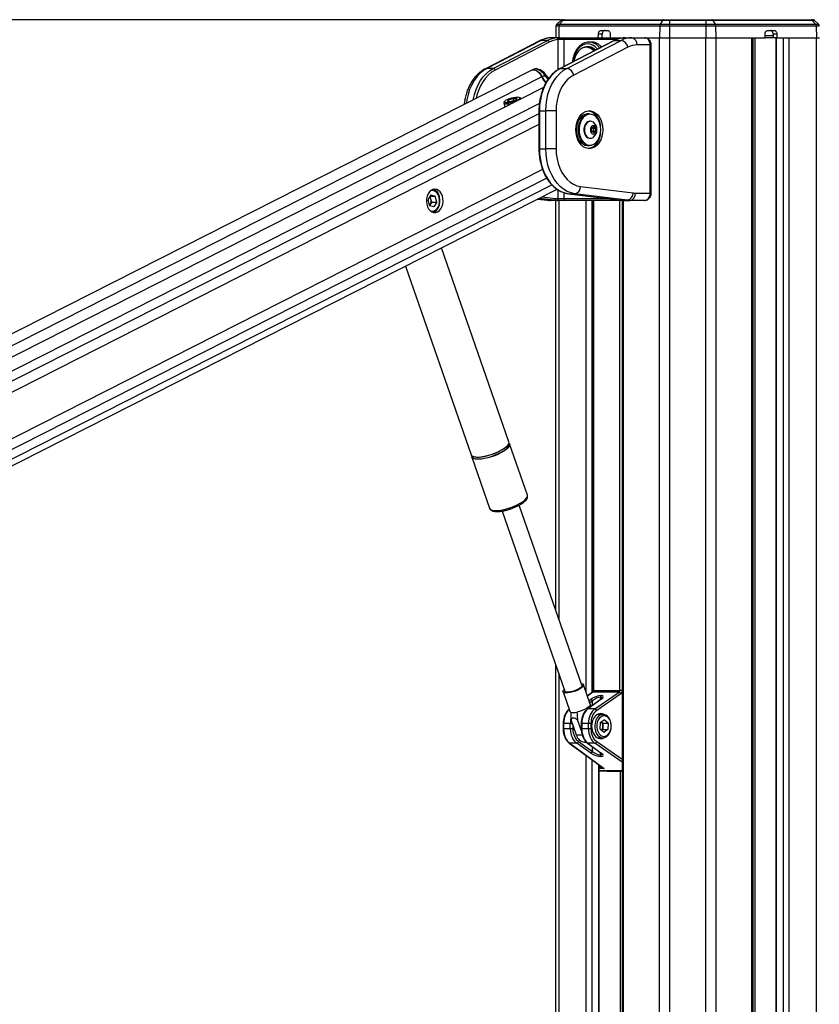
# Model space of a CAD drawing. Header units: millimetres. Extents: x 10 to 13239, y 20 to 10604.
# Tile 37 of 130: x 3578 to 4020, y 3236 to 3781. Entities that reach past the tile are written whole.
import ezdxf

# ---------------------------------------------------------------- set-up
doc = ezdxf.new("R2010")
doc.units = ezdxf.units.MM
doc.layers.add('COMPONENT_GEOMETRY', color=7, linetype='Continuous')
doc.styles.add('SLDTEXTSTYLE0', font='TXT', dxfattribs={"width": 0.75})
doc.dimstyles.new('SLDDIMSTYLE1', dxfattribs={"dimtxt": 75, "dimasz": 3.302, "dimexe": 0, "dimexo": 0.0625, "dimgap": 18.75, "dimtad": 0, "dimtih": 1, "dimtoh": 1, "dimdec": 1, "dimrnd": 1e-09, "dimzin": 12, "dimdsep": 46, "dimtxsty": 'SLDTEXTSTYLE0', "dimsah": 1, "dimcen": 0.09, "dimadec": 0, "dimazin": 3, "dimtfac": 1, "dimtdec": 1, "dimtofl": 0, "dimtmove": 0, "dimatfit": 3, "dimfxl": 1, "dimfrac": 2, "dimtolj": 1, "dimtzin": 12, "dimarcsym": 0})

# ---------------------------------------------------------------- blocks, each defined once
blk = doc.blocks.new('_D_5')
at = {"layer": 'COMPONENT_GEOMETRY', "color": 7}
for p, q in [((3876.96, 3780.57), (440.93, 3780.57)), ((444.1, 3780.57), (444.1, 2437.57)), ((294.05, 2422.34), (271.2, 2422.34)), ((271.2, 2422.34), (271.2, 2303.28)), ((594.15, 2422.34), (617.01, 2422.34)), ((617.01, 2422.34), (617.01, 2303.28)), ((271.2, 2303.28), (294.05, 2303.28)), ((617.01, 2303.28), (594.15, 2303.28)), ((444.1, 848.07), (444.1, 2191.06)), ((3787.57, 848.07), (440.93, 848.07))]:
    blk.add_line(p, q, dxfattribs=at)
for points in [[(444.1, 3780.57), (443.59, 3777.27), (444.61, 3777.27)], [(444.1, 848.07), (444.61, 851.37), (443.59, 851.37)]]:
    blk.add_solid(points, dxfattribs=at)
at = {"layer": 'COMPONENT_GEOMETRY', "color": 7, "char_height": 75, "attachment_point": 1, "style": 'SLDTEXTSTYLE0'}
for s, insert in [('9\'7.45"', (294.05, 2399.96)), ('2932.5mm', (197.96, 2287.74))]:
    blk.add_mtext(s, dxfattribs=dict(at, insert=insert))

msp = doc.modelspace()

# ---------------------------------------------------------------- linework, layer by layer
at = {"color": 7, "linetype": 'Continuous', "lineweight": 25}
for p, q in [((3874.51, 3776.95), (3874.4, 3770.57)), ((3876.16, 3776.95), (3874.51, 3776.95)), ((3877.19, 3780.15), (3874.97, 3778)), ((3874.97, 3778), (3876.54, 3778)), ((3876.16, 3776.95), (3876.07, 3770.57)), ((3931.88, 3776.95), (3876.16, 3776.95)), ((3878.4, 3780.15), (3876.54, 3778)), ((3876.54, 3778), (3932.13, 3778)), ((3878.4, 3780.15), (3877.19, 3780.15)), ((3878.23, 3780.57), (3879.26, 3780.57)), ((3933.36, 3780.15), (3878.4, 3780.15)), ((3879.26, 3780.57), (3933.94, 3780.57)), ((3931.88, 3776.95), (3931.82, 3770.57)), ((3937.36, 3776.95), (3931.88, 3776.95)), ((3933.36, 3780.15), (3932.13, 3778)), ((3932.13, 3778), (3937.36, 3778)), ((3937.36, 3780.15), (3933.36, 3780.15)), ((3933.94, 3780.57), (3937.36, 3780.57)), ((3937.36, 3780.57), (3957.33, 3780.57)), ((3957.33, 3780.15), (3937.36, 3780.15)), ((3937.36, 3780.15), (3937.36, 3778)), ((3937.36, 3778), (3957.33, 3778)), ((3937.36, 3776.95), (3937.36, 3770.57)), ((3957.33, 3776.95), (3937.36, 3776.95)), ((3957.33, 3780.57), (3960.75, 3780.57)), ((3957.33, 3780.15), (3957.33, 3778)), ((3961.32, 3780.15), (3957.33, 3780.15)), ((3957.33, 3778), (3962.55, 3778)), ((3957.33, 3776.95), (3957.33, 3770.57)), ((3962.81, 3776.95), (3957.33, 3776.95)), ((3960.75, 3780.57), (4015.42, 3780.57)), ((3961.32, 3780.15), (3962.55, 3778)), ((4016.29, 3780.15), (3961.32, 3780.15)), ((3962.55, 3778), (4018.14, 3778)), ((3962.81, 3776.95), (3962.87, 3770.57)), ((4018.52, 3776.95), (3962.81, 3776.95)), ((4015.42, 3780.57), (4016.46, 3780.57)), ((4018.14, 3778), (4016.29, 3780.15)), ((4017.5, 3780.15), (4016.29, 3780.15)), ((4019.72, 3778), (4017.5, 3780.15)), ((4018.14, 3778), (4019.72, 3778)), ((4018.52, 3776.95), (4018.62, 3770.57)), ((4020.18, 3776.95), (4018.52, 3776.95)), ((3897.91, 3770.57), (3897.96, 3772.6)), ((3900.08, 3772.6), (3897.96, 3772.6)), ((3899.37, 3774.57), (3903.09, 3774.57)), ((3900.03, 3770.57), (3900.08, 3772.6)), ((3904.51, 3772.6), (3904.51, 3770.57)), ((3990.18, 3770.57), (3990.18, 3772.6)), ((3994.63, 3771.57), (3990.18, 3771.57)), ((3991.59, 3774.57), (3995.32, 3774.57)), ((3996.73, 3772.6), (3994.61, 3772.6)), ((3994.61, 3772.6), (3994.66, 3770.57)), ((3996.73, 3772.6), (3996.78, 3770.57)), ((3865.46, 3768.86), (3835.47, 3753.42)), ((3866.32, 3769.06), (3836.33, 3753.62)), ((3839.87, 3753.62), (3869.86, 3769.06)), ((3870.81, 3768.12), (3840.82, 3752.68)), ((3869.86, 3769.06), (3866.32, 3769.06)), ((3876.06, 3770.57), (3872.37, 3770.57)), ((3875.07, 3770.54), (3876.06, 3770.57)), ((3876.45, 3769.57), (3875.81, 3769.54)), ((3876.06, 3770.57), (3879.57, 3770.57)), ((3878.79, 3769.57), (3876.45, 3769.57)), ((3906.76, 3769.01), (3876.78, 3753.57)), ((3906.98, 3769.06), (3876.99, 3753.62)), ((3879.57, 3770.57), (3911.98, 3770.57)), ((3880.53, 3753.62), (3910.52, 3769.06)), ((3892.49, 3768.16), (3892.76, 3768.17)), ((3894.17, 3768.17), (3892.76, 3768.17)), ((3906.98, 3769.06), (3910.52, 3769.06)), ((3912.87, 3770.57), (3912.2, 3770.54)), ((3912.87, 3770.57), (3916.56, 3770.57)), ((3916.56, 3770.57), (3923.57, 3770.57)), ((3926.62, 3766.57), (3919.39, 3766.57)), ((3923.73, 3770.57), (3931.82, 3770.57)), ((3923.8, 3770.57), (3931.82, 3770.57)), ((3926.62, 3684.57), (3926.62, 3766.57)), ((3927.21, 3684.57), (3927.21, 3766.57)), ((3931.82, 3770.57), (3937.36, 3770.57)), ((3937.36, 3770.57), (3957.33, 3770.57)), ((3957.33, 3770.57), (3962.87, 3770.57)), ((3962.87, 3770.57), (3990.18, 3770.57)), ((3962.87, 3770.57), (3982.92, 3770.57)), ((3983.61, 896.57), (3983.61, 3770.57)), ((3994.66, 3770.57), (3990.18, 3770.57)), ((3994.59, 3770.57), (3994.66, 3770.57)), ((3996.78, 3770.57), (3994.66, 3770.57)), ((3996.18, 3770.57), (3996.18, 1185.05)), ((3996.78, 3770.57), (4018.62, 3770.57)), ((4003.38, 3770.57), (4018.62, 3770.57)), ((4018.62, 3770.57), (4020.29, 3770.57)), ((3914.31, 3765.3), (3884.32, 3749.87)), ((3892.3, 3765.32), (3891.27, 3765.32)), ((3860.76, 3752.49), (3173.21, 3403.41)), ((3839.87, 3753.62), (3836.33, 3753.62)), ((3862.01, 3753.07), (3861.04, 3752.62)), ((3868.29, 3749.75), (3866.86, 3749.03)), ((3868.61, 3750.45), (3868.61, 3750.46)), ((3876.99, 3753.62), (3880.53, 3753.62)), ((3867.7, 3743.12), (3186.9, 3397.46)), ((3845.6, 3734.36), (3846.15, 3732.17)), ((3846.1, 3735.35), (3845.67, 3734.68)), ((3848.22, 3736.15), (3847.57, 3735.29)), ((3847.57, 3735.29), (3849.65, 3735.29)), ((3848.22, 3736.15), (3850.95, 3737.01)), ((3848.44, 3735.29), (3848.22, 3736.15)), ((3852.37, 3736.15), (3849.65, 3735.29)), ((3853.03, 3737.01), (3850.95, 3737.01)), ((3851.26, 3735.8), (3850.95, 3737.01)), ((3853.03, 3737.01), (3852.37, 3736.15)), ((3855.07, 3737.07), (3854.37, 3737.45)), ((3855.29, 3736.81), (3855.29, 3736.82)), ((3865.07, 3730.13), (3865.07, 3709.16)), ((3865.36, 3730.13), (3865.36, 3709.16)), ((3865.36, 3730.13), (3868.9, 3730.13)), ((3874.55, 3730.13), (3868.9, 3730.13)), ((3868.9, 3709.16), (3868.9, 3730.13)), ((3874.55, 3730.13), (3874.55, 3709.16)), ((3893.15, 3728.4), (3892.02, 3728.4)), ((3893.56, 3724.4), (3893.29, 3724.4)), ((3894.18, 3720.51), (3895.24, 3721.38)), ((3894.18, 3718.78), (3894.18, 3720.51)), ((3895.24, 3717.92), (3894.18, 3718.78)), ((3894.68, 3720.93), (3895.19, 3720.51)), ((3895.19, 3718.78), (3894.68, 3718.37)), ((3895.19, 3720.51), (3896.3, 3720.51)), ((3895.19, 3720.51), (3895.19, 3719.65)), ((3895.19, 3719.65), (3895.19, 3718.78)), ((3895.19, 3718.78), (3896.3, 3718.78)), ((3895.24, 3721.38), (3896.3, 3720.51)), ((3896.3, 3718.78), (3895.24, 3717.92)), ((3896.3, 3720.51), (3896.3, 3718.78)), ((3893.29, 3714.9), (3893.56, 3714.9)), ((3865.36, 3709.16), (3868.9, 3709.16)), ((3874.55, 3709.16), (3868.9, 3709.16)), ((3892.02, 3710.9), (3893.15, 3710.9)), ((3284.61, 3386.93), (3875.13, 3686.74)), ((3881.44, 3684.26), (3910.49, 3680.67)), ((3881.5, 3684.26), (3881.44, 3684.26)), ((3881.5, 3684.26), (3885.03, 3684.26)), ((3881.5, 3684.26), (3910.55, 3680.66)), ((3914.09, 3680.66), (3885.03, 3684.26)), ((3888.11, 3688.24), (3917.16, 3684.65)), ((3918.46, 3684.57), (3926.62, 3684.57)), ((3805.3, 3683.59), (3803.69, 3680.91)), ((3803.69, 3680.91), (3804.53, 3677.6)), ((3805.34, 3681.31), (3804.92, 3682.96)), ((3804.93, 3682.97), (3807.75, 3682.97)), ((3805.76, 3679.66), (3804.96, 3678.31)), ((3805.3, 3683.59), (3807.75, 3682.97)), ((3805.76, 3679.66), (3805.34, 3681.31)), ((3805.76, 3679.66), (3808.59, 3679.66)), ((3808.59, 3679.66), (3806.98, 3676.97)), ((3808.59, 3679.66), (3807.75, 3682.97)), ((3864.46, 3681.32), (3869.65, 3680.68)), ((3873.43, 3680.66), (3869.9, 3680.66)), ((3874.97, 3680.57), (3871.44, 3680.57)), ((3874.4, 3453.68), (3874.4, 3680.57)), ((3875.11, 3680.57), (3874.97, 3680.57)), ((3879.57, 3680.57), (3875.11, 3680.57)), ((3875.68, 3681.57), (3875.81, 3681.57)), ((3875.81, 3681.57), (3878.79, 3681.57)), ((3911.98, 3680.57), (3879.57, 3680.57)), ((3895, 3680.57), (3895, 3409.29)), ((3910.55, 3680.66), (3910.49, 3680.67)), ((3910.55, 3680.66), (3914.09, 3680.66)), ((3911.08, 3680.57), (3911.08, 3095.1)), ((3912.09, 3680.57), (3911.98, 3680.57)), ((3912.09, 3680.57), (3915.63, 3680.57)), ((3923.57, 3680.57), (3915.63, 3680.57)), ((3804.96, 3678.31), (3804.53, 3677.6)), ((3806.98, 3676.97), (3804.53, 3677.6)), ((3848.48, 3546.94), (3811.22, 3654.29)), ((3791.29, 3644.17), (3827.55, 3539.68)), ((3858.74, 3517.39), (3848.9, 3545.74)), ((3827.97, 3538.48), (3837.81, 3510.13)), ((3858.76, 3517.33), (3858.74, 3517.39)), ((3858.78, 3517.1), (3858.74, 3517.29)), ((3837.79, 3510.18), (3837.81, 3510.13)), ((3888.81, 3412.16), (3854.2, 3511.87)), ((3855.36, 3512.54), (3856.43, 3513.27)), ((3855.78, 3512.82), (3855.97, 3512.94)), ((3844.79, 3508.6), (3879.4, 3408.89)), ((3874.4, 3095.1), (3874.4, 3423.3)), ((3893.51, 3401.72), (3889.77, 3412.49)), ((3878.43, 3408.56), (3882.17, 3397.78)), ((3894.65, 3408.31), (3891.91, 3406.31)), ((3909.47, 3408.4), (3894.92, 3408.4)), ((3895.29, 3409.29), (3909.88, 3409.29)), ((3896.04, 3399.06), (3909.47, 3408.4)), ((3910.48, 3407.5), (3897.05, 3398.17)), ((3899.38, 3406.43), (3899.49, 3406.43)), ((3899.29, 3404.38), (3891.92, 3398.98)), ((3899.57, 3404.46), (3892.19, 3399.06)), ((3899.1, 3405.54), (3898.99, 3405.54)), ((3896.04, 3399.06), (3892.19, 3399.06)), ((3900.53, 3396.07), (3897.57, 3396.07)), ((3878.47, 3391.03), (3878.47, 3388.11)), ((3882.45, 3391.03), (3878.76, 3391.03)), ((3878.76, 3391.03), (3878.76, 3388.11)), ((3882.45, 3388.11), (3882.45, 3391.03)), ((3885.83, 3384.55), (3882.86, 3393.13)), ((3888.56, 3386.87), (3886.39, 3393.13)), ((3888.48, 3391.03), (3888.48, 3388.11)), ((3892.46, 3391.03), (3888.78, 3391.03)), ((3888.78, 3391.03), (3888.78, 3388.11)), ((3893.86, 3391.03), (3892.46, 3391.03)), ((3892.46, 3388.11), (3892.46, 3391.03)), ((3893.86, 3391.03), (3893.86, 3388.11)), ((3899.02, 3391.51), (3898.87, 3388)), ((3899.02, 3391.51), (3901.25, 3393.08)), ((3900.5, 3391.14), (3899.64, 3391.94)), ((3900.5, 3391.14), (3900.42, 3389.38)), ((3900.5, 3391.14), (3903.33, 3391.14)), ((3903.33, 3391.14), (3901.25, 3393.08)), ((3903.33, 3391.14), (3903.17, 3387.63)), ((3882.45, 3388.11), (3878.76, 3388.11)), ((3883.85, 3388.11), (3882.45, 3388.11)), ((3892.46, 3388.11), (3888.78, 3388.11)), ((3893.86, 3388.11), (3892.46, 3388.11)), ((3898.87, 3388), (3900.95, 3386.05)), ((3900.35, 3387.63), (3899.73, 3387.19)), ((3900.42, 3389.38), (3900.35, 3387.63)), ((3900.35, 3387.63), (3903.17, 3387.63)), ((3903.17, 3387.63), (3900.95, 3386.05)), ((3881.91, 3380.16), (3900.54, 3366.51)), ((3882.18, 3380.07), (3901.19, 3366.15)), ((3886.03, 3380.07), (3882.18, 3380.07)), ((3893.8, 3374.67), (3886.03, 3380.07)), ((3887.04, 3380.96), (3894.81, 3375.56)), ((3890.28, 3380.63), (3891.39, 3380.63)), ((3891.92, 3380.16), (3899.29, 3374.76)), ((3892.19, 3380.07), (3899.57, 3374.67)), ((3896.04, 3380.07), (3892.19, 3380.07)), ((3897.57, 3383.07), (3900.53, 3383.07)), ((3898.99, 3373.6), (3899.1, 3373.6)), ((3898.5, 3095.1), (3898.5, 3368)), ((3899.49, 3372.71), (3899.38, 3372.71)), ((3898.5, 3364.74), (3902.93, 3364.57)), ((3902.94, 3364.57), (3911.08, 3364.57))]:
    msp.add_line(p, q, dxfattribs=at)
at = {"color": 8, "linetype": 'Continuous', "lineweight": 25}
for p, q in [((3875.81, 3753.03), (3875.81, 3769.54)), ((3908.08, 3769.57), (3878.79, 3769.57)), ((3878.79, 3769.57), (3878.79, 3754.61)), ((3927.21, 3766.57), (3926.62, 3766.57)), ((3931.82, 896.57), (3931.82, 3770.57)), ((3937.36, 3770.57), (3937.36, 896.57)), ((3957.33, 896.57), (3957.33, 3770.57)), ((3962.87, 3770.57), (3962.87, 896.57)), ((3982.92, 896.57), (3982.92, 3770.57)), ((3984.56, 3770.57), (3984.56, 3143.45)), ((3996.4, 3770.57), (3996.4, 1184.94)), ((4000.29, 1181.48), (4000.29, 3770.57)), ((4003.38, 3770.57), (4003.38, 897.02)), ((4018.62, 896.96), (4018.62, 3770.57)), ((3866.66, 3748.92), (3180.17, 3400.39)), ((3865.32, 3734.18), (3195.1, 3393.9)), ((3865.07, 3728.5), (3289.47, 3436.27)), ((3865.36, 3730.13), (3865.07, 3730.13)), ((3865.07, 3722.51), (3297.36, 3434.27)), ((3865.36, 3709.16), (3865.07, 3709.16)), ((3867.12, 3697.61), (3302.53, 3410.96)), ((3869.4, 3692.91), (3297.34, 3402.46)), ((3872.33, 3689.11), (3246.71, 3371.47)), ((3875.81, 3681.57), (3875.81, 3686.3)), ((3878.79, 3684.9), (3878.79, 3681.57)), ((3927.21, 3684.57), (3926.62, 3684.57)), ((3864.48, 3681.33), (3869.9, 3680.66)), ((3873.43, 3680.66), (3865.18, 3681.68)), ((3866.9, 3682.56), (3874.2, 3681.66)), ((3869.65, 3680.68), (3869.9, 3680.66)), ((3876.07, 3680.57), (3876.07, 3448.85)), ((3878.79, 3681.57), (3903.21, 3681.57)), ((3891.31, 3408.05), (3891.31, 3680.57)), ((3894.4, 3680.57), (3894.4, 3408.13)), ((3895.29, 3680.57), (3895.29, 3409.29)), ((3909.88, 3409.29), (3909.88, 3680.57)), ((3911.77, 3680.57), (3911.77, 3095.1)), ((3911.96, 3680.57), (3911.98, 3680.57)), ((3876.07, 3418.47), (3876.07, 3095.1)), ((3894.92, 3408.4), (3891.95, 3406.22)), ((3895.29, 3409.29), (3895, 3409.29)), ((3911.08, 3409.29), (3909.88, 3409.29)), ((3892.8, 3403.77), (3893.8, 3404.46)), ((3894.81, 3403.57), (3893.24, 3402.48)), ((3894.81, 3401.09), (3894.81, 3403.57)), ((3898.99, 3405.54), (3898.99, 3404.16)), ((3899.1, 3404.24), (3899.1, 3405.54)), ((3878.47, 3391.03), (3878.76, 3391.03)), ((3882.45, 3391.03), (3883.59, 3391.03)), ((3883.85, 3390.28), (3883.85, 3388.11)), ((3888.78, 3391.03), (3888.48, 3391.03)), ((3878.47, 3388.11), (3878.76, 3388.11)), ((3889.04, 3384.55), (3885.83, 3384.55)), ((3888.48, 3388.11), (3888.78, 3388.11)), ((3911.08, 3369.62), (3896.04, 3380.07)), ((3897.05, 3380.96), (3911.08, 3371.21)), ((3894.81, 3375.56), (3894.81, 3378.04)), ((3898.99, 3374.98), (3898.99, 3373.6)), ((3899.1, 3373.6), (3899.1, 3374.89)), ((3891.31, 3095.1), (3891.31, 3373.27)), ((3894.4, 3371.01), (3894.4, 3095.1)), ((3898.29, 3095.1), (3898.29, 3368.16)), ((3898.5, 3367.04), (3899.81, 3367.04)), ((3901.19, 3366.15), (3898.5, 3366.15)), ((3898.5, 3364.9), (3911.08, 3364.9)), ((3911.08, 3364.79), (3898.5, 3364.79)), ((3898.5, 3364.74), (3902.94, 3364.57)), ((3910.13, 3143.45), (3910.13, 3364.57))]:
    msp.add_line(p, q, dxfattribs=at)
at = {"color": 7, "linetype": 'Continuous', "lineweight": 25, "flags": 128}
for points in [[(3937.36, 3780.57), (3937.36, 3780.56), (3937.36, 3780.54), (3937.36, 3780.51), (3937.36, 3780.46), (3937.36, 3780.4), (3937.36, 3780.33), (3937.36, 3780.24), (3937.36, 3780.15)], [(3937.36, 3776.95), (3937.36, 3777.09), (3937.36, 3777.24), (3937.36, 3777.38), (3937.36, 3777.52), (3937.36, 3777.65), (3937.36, 3777.78), (3937.36, 3777.89), (3937.36, 3778)], [(3957.33, 3780.57), (3957.33, 3780.56), (3957.33, 3780.54), (3957.33, 3780.51), (3957.33, 3780.46), (3957.33, 3780.4), (3957.33, 3780.33), (3957.33, 3780.24), (3957.33, 3780.15)], [(3957.33, 3776.95), (3957.33, 3777.09), (3957.33, 3777.24), (3957.33, 3777.38), (3957.33, 3777.52), (3957.33, 3777.65), (3957.33, 3777.78), (3957.33, 3777.89), (3957.33, 3778)], [(3876.06, 3770.57), (3876.13, 3770.55), (3876.21, 3770.49), (3876.27, 3770.4), (3876.33, 3770.27), (3876.38, 3770.12), (3876.42, 3769.95), (3876.44, 3769.76), (3876.45, 3769.57)], [(3906.98, 3769.06), (3906.85, 3769.04), (3906.76, 3769.01)], [(3895.53, 3763.23), (3895.26, 3763.52), (3894.13, 3764.44), (3892.89, 3765.05), (3891.59, 3765.31), (3890.28, 3765.22), (3889.01, 3764.78), (3887.82, 3764.01), (3886.75, 3762.93), (3885.85, 3761.59), (3885.14, 3760.02), (3884.65, 3758.3), (3884.52, 3757.56)], [(3866.66, 3748.92), (3865.98, 3750.14), (3865.11, 3751.2), (3864.13, 3752.02), (3863.09, 3752.55), (3862.05, 3752.76), (3861.1, 3752.63), (3860.76, 3752.49)], [(3860.94, 3752.57), (3861.31, 3752.73), (3862.26, 3752.85), (3863.29, 3752.64), (3864.33, 3752.11), (3865.31, 3751.3), (3866.18, 3750.24), (3866.86, 3749.03)], [(3876.99, 3753.62), (3875.01, 3752.41), (3873.15, 3750.86), (3871.44, 3749), (3869.9, 3746.86), (3868.56, 3744.47), (3867.43, 3741.87), (3866.54, 3739.09), (3865.89, 3736.18), (3865.49, 3733.18), (3865.36, 3730.13)], [(3868.9, 3730.13), (3869.03, 3733.18), (3869.42, 3736.18), (3870.07, 3739.09), (3870.97, 3741.87), (3872.09, 3744.47), (3873.44, 3746.86), (3874.98, 3749), (3876.69, 3750.86), (3878.55, 3752.41), (3880.53, 3753.62)], [(3884.32, 3749.87), (3882.48, 3748.71), (3880.77, 3747.22), (3879.21, 3745.41), (3877.84, 3743.32), (3876.69, 3740.98), (3875.77, 3738.45), (3875.1, 3735.76), (3874.69, 3732.97), (3874.55, 3730.13)], [(3845.67, 3734.68), (3845.63, 3734.61), (3845.63, 3734.28), (3845.98, 3734.04), (3846.66, 3733.92), (3847.63, 3733.92), (3848.8, 3734.04), (3850.09, 3734.28), (3850.47, 3734.36)], [(3853.23, 3737.64), (3852.23, 3737.58), (3851.08, 3737.4), (3849.87, 3737.13), (3848.69, 3736.77), (3847.64, 3736.37), (3846.8, 3735.94), (3846.25, 3735.54), (3846.03, 3735.18), (3846.15, 3734.9), (3846.61, 3734.73), (3847.37, 3734.67), (3848.37, 3734.73), (3849.52, 3734.9), (3850.73, 3735.18), (3851.91, 3735.54), (3852.96, 3735.94), (3853.8, 3736.37), (3854.35, 3736.77), (3854.57, 3737.13), (3854.44, 3737.4), (3853.99, 3737.58), (3853.23, 3737.64)], [(3855.29, 3736.82), (3855.12, 3737.03), (3855.07, 3737.07)], [(3900.36, 3719.65), (3900.24, 3717.72), (3899.86, 3715.85), (3899.25, 3714.12), (3898.42, 3712.57), (3897.41, 3711.27), (3896.25, 3710.25), (3894.97, 3709.55), (3893.62, 3709.19), (3892.25, 3709.19), (3890.91, 3709.55), (3889.63, 3710.25), (3888.46, 3711.27), (3887.45, 3712.57), (3886.63, 3714.12), (3886.01, 3715.85), (3885.64, 3717.72), (3885.51, 3719.65), (3885.64, 3721.58), (3886.01, 3723.44), (3886.63, 3725.17), (3887.45, 3726.72), (3888.46, 3728.03), (3889.63, 3729.05), (3890.91, 3729.75), (3892.25, 3730.1), (3893.62, 3730.1), (3894.97, 3729.75), (3896.25, 3729.05), (3897.41, 3728.03), (3898.42, 3726.72), (3899.25, 3725.17), (3899.86, 3723.44), (3900.24, 3721.58), (3900.36, 3719.65)], [(3892.02, 3728.4), (3891.71, 3728.39), (3890.47, 3728.12), (3889.29, 3727.5), (3888.23, 3726.57), (3887.32, 3725.35), (3886.61, 3723.89), (3886.12, 3722.27), (3885.86, 3720.53), (3885.86, 3718.76), (3886.12, 3717.03), (3886.61, 3715.4), (3887.32, 3713.95), (3888.23, 3712.73), (3889.29, 3711.79), (3890.47, 3711.18), (3891.71, 3710.91), (3892.02, 3710.9)], [(3893.15, 3710.9), (3892.84, 3710.91), (3891.6, 3711.18), (3890.43, 3711.79), (3889.36, 3712.73), (3888.46, 3713.95), (3887.74, 3715.4), (3887.25, 3717.03), (3886.99, 3718.76), (3886.99, 3720.53), (3887.25, 3722.27), (3887.74, 3723.89), (3888.46, 3725.35), (3889.36, 3726.57), (3890.43, 3727.5), (3891.6, 3728.12), (3892.84, 3728.39), (3893.15, 3728.4)], [(3899.34, 3719.65), (3899.21, 3721.37), (3898.85, 3723.02), (3898.25, 3724.53), (3897.46, 3725.84), (3896.49, 3726.9), (3895.39, 3727.66), (3894.21, 3728.1), (3892.99, 3728.19), (3891.78, 3727.92), (3890.63, 3727.32), (3889.59, 3726.41), (3888.7, 3725.22), (3888.01, 3723.8), (3887.52, 3722.21), (3887.28, 3720.51), (3887.28, 3718.78), (3887.52, 3717.09), (3888.01, 3715.5), (3888.7, 3714.08), (3889.59, 3712.89), (3890.63, 3711.97), (3891.78, 3711.37), (3892.99, 3711.11), (3894.21, 3711.2), (3895.39, 3711.63), (3896.49, 3712.39), (3897.46, 3713.45), (3898.25, 3714.76), (3898.85, 3716.28), (3899.21, 3717.93), (3899.34, 3719.65)], [(3892.41, 3730.12), (3892.56, 3730.1), (3893.91, 3729.75), (3895.19, 3729.05), (3896.35, 3728.03), (3897.36, 3726.72), (3898.19, 3725.17), (3898.8, 3723.44), (3899.15, 3721.75)], [(3893.29, 3724.4), (3893.06, 3724.39), (3892.17, 3724.12), (3891.35, 3723.53), (3890.69, 3722.64), (3890.21, 3721.54), (3889.96, 3720.29), (3889.96, 3719), (3890.21, 3717.75), (3890.69, 3716.65), (3891.35, 3715.77), (3892.17, 3715.17), (3893.06, 3714.91), (3893.29, 3714.9)], [(3895.25, 3723.76), (3895.11, 3723.86), (3894.24, 3724.3), (3893.33, 3724.39), (3892.44, 3724.12), (3891.62, 3723.53), (3890.95, 3722.64), (3890.48, 3721.54), (3890.23, 3720.29), (3890.23, 3719), (3890.48, 3717.75), (3890.95, 3716.65), (3891.62, 3715.77), (3892.44, 3715.17), (3893.33, 3714.91), (3894.24, 3715), (3895.11, 3715.43), (3895.25, 3715.54)], [(3899.15, 3717.54), (3898.8, 3715.85), (3898.19, 3714.12), (3897.36, 3712.57), (3896.35, 3711.27), (3895.19, 3710.25), (3893.91, 3709.55), (3892.56, 3709.19), (3892.41, 3709.17)], [(3896.92, 3719.65), (3896.79, 3720.56), (3896.42, 3721.33), (3895.88, 3721.84), (3895.24, 3722.02), (3894.59, 3721.84), (3894.05, 3721.33), (3893.68, 3720.56), (3893.56, 3719.65), (3893.68, 3718.74), (3894.05, 3717.97), (3894.59, 3717.45), (3895.24, 3717.27), (3895.88, 3717.45), (3896.42, 3717.97), (3896.79, 3718.74), (3896.92, 3719.65)], [(3865.36, 3709.16), (3865.5, 3706.08), (3865.9, 3703.04), (3866.56, 3700.1), (3867.48, 3697.3), (3868.63, 3694.67), (3870.01, 3692.27), (3871.58, 3690.13), (3873.32, 3688.28), (3875.22, 3686.74), (3877.23, 3685.55), (3879.34, 3684.72), (3881.5, 3684.26)], [(3885.03, 3684.26), (3882.87, 3684.72), (3880.77, 3685.55), (3878.76, 3686.74), (3876.86, 3688.28), (3875.11, 3690.13), (3873.54, 3692.27), (3872.17, 3694.67), (3871.01, 3697.3), (3870.1, 3700.1), (3869.43, 3703.04), (3869.03, 3706.08), (3868.9, 3709.16)], [(3874.55, 3709.16), (3874.69, 3706.34), (3875.09, 3703.57), (3875.75, 3700.9), (3876.66, 3698.38), (3877.8, 3696.05), (3879.16, 3693.96), (3880.69, 3692.15), (3882.39, 3690.65), (3884.21, 3689.49), (3886.13, 3688.68), (3888.11, 3688.24)], [(3809, 3674.17), (3809.96, 3674.84), (3810.78, 3675.8), (3811.42, 3677.01), (3811.85, 3678.39), (3812.04, 3679.88), (3811.98, 3681.38), (3811.68, 3682.83), (3811.15, 3684.14), (3810.42, 3685.24), (3809.53, 3686.08), (3808.53, 3686.6), (3807.47, 3686.78), (3806.41, 3686.61), (3805.41, 3686.1), (3804.51, 3685.28), (3803.78, 3684.19), (3803.24, 3682.88), (3802.93, 3681.44), (3802.86, 3679.93), (3803.04, 3678.45), (3803.46, 3677.06), (3804.09, 3675.84), (3804.91, 3674.87), (3805.86, 3674.18), (3806.9, 3673.83), (3807.96, 3673.82), (3809, 3674.17)], [(3809.94, 3682.21), (3809.48, 3683.48), (3808.81, 3684.56), (3807.98, 3685.36), (3807.02, 3685.84), (3806.02, 3685.98), (3805.02, 3685.76), (3804.93, 3685.72)], [(3804.93, 3674.85), (3805.76, 3674.61), (3806.77, 3674.65), (3807.74, 3675.05), (3808.61, 3675.78), (3809.32, 3676.79), (3809.84, 3678.01), (3810.12, 3679.39), (3810.16, 3680.81), (3809.94, 3682.21)], [(3806.51, 3673.92), (3806.88, 3674.05), (3807.86, 3674.64), (3808.72, 3675.54), (3809.41, 3676.69), (3809.89, 3678.03), (3810.14, 3679.5), (3810.14, 3681.01), (3809.9, 3682.48)], [(3806.6, 3673.89), (3807.05, 3674.05), (3808.03, 3674.64), (3808.89, 3675.54), (3809.58, 3676.69), (3810.07, 3678.03), (3810.32, 3679.5), (3810.32, 3681.01), (3810.08, 3682.48)], [(3827.55, 3539.68), (3827.83, 3539.24), (3828.47, 3538.83), (3829.42, 3538.55), (3830.64, 3538.44), (3832.1, 3538.48), (3833.75, 3538.67), (3835.54, 3539.02), (3837.4, 3539.5), (3839.29, 3540.1), (3841.13, 3540.81), (3842.88, 3541.6), (3844.47, 3542.44), (3845.85, 3543.31)], [(3848.9, 3545.74), (3848.93, 3545.63), (3848.9, 3544.98), (3848.54, 3544.22), (3847.85, 3543.41), (3846.86, 3542.55), (3845.6, 3541.67), (3844.11, 3540.81), (3842.44, 3539.99), (3840.64, 3539.24), (3838.76, 3538.58), (3836.88, 3538.04), (3835.05, 3537.62), (3833.32, 3537.35), (3831.76, 3537.23), (3830.42, 3537.27), (3829.33, 3537.47), (3828.53, 3537.81), (3828.05, 3538.29), (3827.97, 3538.48)], [(3847.92, 3545.04), (3847.37, 3544.42), (3846.4, 3543.57), (3845.15, 3542.71), (3843.68, 3541.86), (3842.03, 3541.05), (3840.25, 3540.31), (3838.4, 3539.66), (3836.54, 3539.12), (3834.73, 3538.71), (3833.03, 3538.44), (3831.49, 3538.33), (3830.16, 3538.37), (3829.09, 3538.56), (3828.3, 3538.9), (3828.24, 3538.94)], [(3845.85, 3543.31), (3846.98, 3544.18), (3847.82, 3545.03), (3848.34, 3545.81), (3848.54, 3546.52), (3848.48, 3546.94)], [(3827.99, 3539.11), (3828.02, 3538.8), (3828.32, 3538.26), (3828.96, 3537.85), (3829.89, 3537.58), (3831.1, 3537.47), (3832.54, 3537.51), (3834.16, 3537.7), (3835.93, 3538.04), (3837.77, 3538.51), (3839.63, 3539.11), (3841.45, 3539.81), (3843.17, 3540.59), (3844.74, 3541.42), (3846.1, 3542.28)], [(3888.46, 3413.14), (3888.64, 3413.12), (3889.35, 3412.92), (3889.74, 3412.56), (3889.77, 3412.08), (3889.45, 3411.5), (3888.79, 3410.85), (3887.83, 3410.19), (3886.64, 3409.55), (3885.29, 3408.97), (3883.87, 3408.49), (3882.46, 3408.13), (3881.15, 3407.93), (3880.03, 3407.88), (3879.17, 3408.01), (3878.61, 3408.29), (3878.4, 3408.71), (3878.55, 3409.25), (3879.04, 3409.87), (3879.05, 3409.88)], [(3888.81, 3412.16), (3888.83, 3411.91), (3888.59, 3411.4), (3888.02, 3410.82), (3887.16, 3410.22), (3886.07, 3409.65), (3884.84, 3409.14), (3883.55, 3408.73), (3882.3, 3408.46), (3881.19, 3408.33), (3880.29, 3408.37), (3879.67, 3408.57), (3879.4, 3408.89)], [(3893.51, 3401.72), (3893.51, 3401.32), (3893.19, 3400.73), (3892.53, 3400.08), (3891.57, 3399.42), (3890.37, 3398.77), (3889, 3398.18), (3887.56, 3397.7), (3886.15, 3397.35)], [(3882.61, 3397.35), (3882.21, 3397.7), (3882.17, 3397.78)], [(3903.07, 3394.99), (3902.12, 3395.67), (3901.08, 3396.02), (3900.01, 3396.03), (3898.97, 3395.68), (3898.02, 3395.01), (3897.2, 3394.04), (3896.56, 3392.83), (3896.13, 3391.45), (3895.95, 3389.96), (3896, 3388.46), (3896.31, 3387.01), (3896.84, 3385.7), (3897.57, 3384.6), (3898.46, 3383.77), (3899.46, 3383.25), (3900.52, 3383.07), (3901.58, 3383.24), (3902.58, 3383.75), (3903.48, 3384.58), (3904.21, 3385.67), (3904.75, 3386.98), (3905.06, 3388.42), (3905.12, 3389.93), (3904.94, 3391.41), (3904.52, 3392.8), (3903.89, 3394.01), (3903.07, 3394.99)], [(3903.32, 3394.32), (3902.42, 3394.95), (3901.43, 3395.25), (3900.42, 3395.19), (3899.45, 3394.77), (3898.59, 3394.03), (3897.88, 3393.01), (3897.38, 3391.77), (3897.11, 3390.39), (3897.09, 3388.96), (3897.32, 3387.57), (3897.79, 3386.31), (3898.47, 3385.25), (3899.31, 3384.46), (3900.27, 3383.99), (3901.27, 3383.87), (3902.27, 3384.11), (3903.19, 3384.7), (3903.98, 3385.59), (3904.59, 3386.73), (3904.98, 3388.04), (3905.13, 3389.46), (3905.02, 3390.88), (3904.67, 3392.22), (3904.09, 3393.39), (3903.32, 3394.32)]]:
    msp.add_lwpolyline(points, dxfattribs=at)
at = {"color": 8, "linetype": 'Continuous', "lineweight": 25, "flags": 128}
for points in [[(3865.46, 3768.86), (3865.79, 3768.99), (3866.32, 3769.06)], [(3897.5, 3764.24), (3897.32, 3764.45), (3896.15, 3765.61), (3894.85, 3766.47), (3893.47, 3766.99), (3892.05, 3767.17), (3890.62, 3766.99), (3889.24, 3766.47), (3887.95, 3765.61), (3886.78, 3764.45), (3885.76, 3763.02), (3884.94, 3761.37), (3884.34, 3759.53), (3883.97, 3757.58), (3883.93, 3757.26)], [(3911.98, 3770.57), (3911.86, 3770.55), (3911.76, 3770.5)], [(3836.33, 3753.62), (3834.35, 3752.41), (3832.49, 3750.86), (3830.78, 3749), (3829.24, 3746.86), (3827.9, 3744.47), (3826.77, 3741.87), (3825.88, 3739.09), (3825.23, 3736.18), (3824.95, 3734.31)], [(3828.78, 3736.25), (3829.41, 3739.09), (3830.31, 3741.87), (3831.43, 3744.47), (3832.78, 3746.86), (3834.32, 3749), (3836.03, 3750.86), (3837.89, 3752.41), (3839.87, 3753.62)], [(3840.82, 3752.68), (3838.92, 3751.52), (3837.13, 3750.03), (3835.49, 3748.25), (3834.01, 3746.19), (3832.72, 3743.9), (3831.64, 3741.4), (3830.78, 3738.73), (3830.37, 3737.06)], [(3835.47, 3753.42), (3835.8, 3753.55), (3836.33, 3753.62)], [(3868.29, 3749.75), (3868.45, 3749.96), (3868.56, 3750.14), (3868.63, 3750.29), (3868.63, 3750.4), (3868.61, 3750.45)], [(3876.99, 3753.62), (3876.86, 3753.61), (3876.78, 3753.57)], [(3856.1, 3513.76), (3857.23, 3514.63), (3858.07, 3515.47), (3858.6, 3516.26), (3858.8, 3516.97), (3858.76, 3517.33)], [(3837.81, 3510.13), (3838.09, 3509.69), (3838.73, 3509.27), (3839.68, 3509), (3840.9, 3508.88), (3842.36, 3508.92), (3844.01, 3509.12), (3845.79, 3509.46), (3847.66, 3509.94), (3849.54, 3510.55), (3851.39, 3511.26), (3853.13, 3512.04), (3854.72, 3512.89), (3856.1, 3513.76)]]:
    msp.add_lwpolyline(points, dxfattribs=at)
at = {"color": 7, "linetype": 'Continuous', "lineweight": 25}
for centre, radius, start, end in [((3876.01, 3776.92), 1.5, 134, 179), ((3877.82, 3776.94), 1.65, 140.3025, 179.8908), ((3878.23, 3779.07), 1.5, 90, 134), ((3879.28, 3779.42), 1.15, 91.1097, 140.6669), ((3934.08, 3776.97), 2.21, 152.2458, 180.6708), ((3934.02, 3779.86), 0.714, 96.1126, 156.1134), ((3960.67, 3779.86), 0.714, 23.8866, 83.8874), ((3960.6, 3776.97), 2.21, 359.3292, 27.7542), ((4015.4, 3779.42), 1.15, 39.3331, 88.8903), ((4016.46, 3779.07), 1.5, 46, 90), ((4016.87, 3776.94), 1.65, 0.1092, 39.6975), ((4018.68, 3776.92), 1.5, 1, 46), ((3872.44, 3757.4), 13.17, 90.3165, 117.6888), ((3876.02, 3757.27), 13.3, 94.0815, 117.5998), ((3869.66, 3767.91), 1.17, 10.321, 80.2458), ((3876.72, 3756.8), 12.77, 94.0837, 117.5968), ((3874.89, 3769.63), 0.927, 354.4166, 78.6695), ((3879.7, 3769.66), 0.911, 97.8797, 186.1401), ((3913.14, 3757.27), 13.3, 94.0815, 117.5998), ((3916.63, 3757.4), 13.17, 90.3165, 117.6888), ((3909.73, 3764.47), 4.66, 10.3208, 80.2426), ((3919.45, 3755.51), 11.06, 90.3161, 117.6858), ((3915.85, 3767.07), 3.57, 351.9498, 78.5781), ((3892.07, 3760.04), 5.58, 40.1363, 118.2465), ((3892.19, 3759.76), 5.56, 43.4473, 88.8651), ((3839.67, 3752.48), 1.17, 10.3169, 80.2423), ((3879.74, 3749.03), 4.66, 10.3198, 80.2417), ((3877.08, 3753.6), 11.42, 204.1937, 224.5363), ((3877.34, 3753.75), 11.5, 204.243, 223.8185), ((3891.87, 3719.65), 5.32, 0, 50.6107), ((3893.5, 3719.72), 1.7, 357.6858, 45.67), ((3893.5, 3719.58), 1.7, 314.3206, 2.3236), ((3891.87, 3719.65), 5.32, 309.3893, 0), ((3804.62, 3681.64), 5.35, 8.9739, 69.2652), ((3804.83, 3681.66), 5.31, 8.8496, 70.5032), ((3884.29, 3688.01), 3.83, 281.2104, 3.4756), ((3913.35, 3684.42), 3.83, 281.2142, 3.4734), ((3914.92, 3684.07), 3.57, 281.4219, 8.0502), ((3918.46, 3695.07), 10.5, 262.9301, 270.007), ((3802.15, 3680.55), 3.28, 13.4232, 38.7487), ((3801.42, 3680.29), 4.05, 330.7874, 14.6368), ((3871.44, 3693.12), 12.55, 262.9421, 269.9915), ((3873.24, 3681.6), 0.957, 281.2139, 3.4755), ((3874.97, 3693.12), 12.55, 262.9421, 269.9915), ((3875.68, 3693.6), 12.03, 262.9369, 269.9975), ((3874.79, 3681.44), 0.893, 281.4272, 8.0466), ((3874.93, 3681.44), 0.893, 281.4272, 8.0466), ((3879.7, 3681.47), 0.911, 173.8599, 262.1203), ((3912.1, 3693.12), 12.55, 262.9421, 269.9915), ((3915.63, 3693.12), 12.55, 262.9421, 269.9915), ((3802.73, 3679.62), 2.59, 313.2381, 329.6064), ((3847.62, 3545.49), 1.14, 348.6374, 40.1177), ((3900.09, 3405.59), 1.1, 130.1256, 182.8266), ((3900.2, 3405.59), 1.1, 130.1256, 182.8266), ((3909.24, 3407.13), 1.29, 16.9662, 79.9071), ((3893.57, 3403.2), 1.29, 16.9656, 79.9077), ((3884.38, 3403.49), 6.39, 253.9442, 286.0558), ((3895.82, 3397.79), 1.29, 16.966, 79.9073), ((3896.78, 3389.65), 3.65, 355.8101, 38.7389), ((3890.87, 3385.79), 5.19, 193.8227, 263.4006), ((3896.81, 3389.46), 3.61, 322.3606, 358.8042), ((3885.8, 3381.34), 1.29, 280.1009, 343.0334), ((3895.82, 3381.34), 1.29, 280.1009, 343.0334), ((3893.57, 3375.94), 1.29, 280.1005, 343.0338), ((3900.09, 3373.54), 1.1, 177.1779, 229.8643), ((3900.2, 3373.54), 1.1, 177.1779, 229.8643)]:
    msp.add_arc(centre, radius, start, end, dxfattribs=at)
at = {"color": 8, "linetype": 'Continuous', "lineweight": 25}
for centre, radius, start, end in [((3892.37, 3760.35), 7.83, 35.4191, 87.2022), ((3863.14, 3756.58), 8.42, 294.7106, 296.236), ((3843.46, 3547.28), 5.66, 297.9189, 339.1206), ((3894.92, 3407.94), 0.459, 89.372, 125.6849), ((3899.56, 3404.01), 0.459, 89.3726, 125.685), ((3892.19, 3398.6), 0.459, 89.3741, 125.6568), ((3882.17, 3380.53), 0.458, 234.3157, 270.6411), ((3892.19, 3380.53), 0.458, 234.3158, 270.641), ((3899.56, 3375.13), 0.457, 234.2179, 270.6789)]:
    msp.add_arc(centre, radius, start, end, dxfattribs=at)
at = {"color": 7, "linetype": 'Continuous', "lineweight": 25}
for centre, major_axis, ratio, start_param, end_param in [((3896.55, 3404.41), (3.97, 1.59), 0.312033, 0.660801, 2.205418), ((3894.62, 3409.29), (0, 1), 0.670074, 3.608804, 4.712389), ((3896.67, 3404.41), (3.97, 1.59), 0.312033, 5.39937, 6.943987), ((3909.13, 3409.29), (0, 1), 0.744139, 3.608804, 4.712389), ((3896.87, 3403.52), (2.93, 1.7), 0.37303, 0.572968, 2.117585), ((3894.99, 3391.03), (0, 9), 0.690648, 0.467212, 1.570796), ((3898.98, 3391.03), (0, 9), 0.723566, 0.467212, 1.570796), ((3899.66, 3391.03), (0, 8), 0.725623, 0.467212, 1.570796), ((3899.25, 3389.57), (0, 6.9), 0.725623, 5.927229, 9.780734), ((3884.98, 3388.11), (0, 9), 0.690648, 1.570796, 2.674381), ((3888.96, 3388.11), (0, 9), 0.723566, 1.570796, 2.674381), ((3889.65, 3388.11), (0, 8), 0.725623, 1.570796, 2.674381), ((3894.99, 3388.11), (0, 9), 0.690648, 1.570796, 2.674381), ((3898.98, 3388.11), (0, 9), 0.723566, 1.570796, 2.674381), ((3899.66, 3388.11), (0, 8), 0.725623, 1.570796, 2.674381), ((3896.55, 3374.72), (3.97, -1.59), 0.312033, 4.077767, 5.622384), ((3896.87, 3375.62), (2.93, -1.7), 0.37303, 4.165601, 5.710217), ((3896.67, 3374.72), (3.97, -1.59), 0.312033, 5.622384, 7.167), ((3901.5, 3367.04), (1.68, -0.39), 0.545657, 3.547273, 4.650858), ((3901.5, 3367.04), (1.61, -0.7), 0.538837, 4.318563, 4.749806)]:
    msp.add_ellipse(centre, major_axis=major_axis, ratio=ratio, start_param=start_param, end_param=end_param, dxfattribs=at)
at = {"color": 8, "linetype": 'Continuous', "lineweight": 25}
for centre, major_axis, ratio, start_param, end_param in [((3909.82, 3409.29), (0, 2), 0.725623, 3.608804, 4.184056), ((3896.98, 3403.52), (2.93, 1.7), 0.37303, 6.069311, 6.856154), ((3884.98, 3391.03), (0, 9), 0.690648, 0.532211, 1.570796), ((3888.96, 3391.03), (0, 9), 0.723566, 1.274584, 1.570796), ((3896.98, 3375.62), (2.93, -1.7), 0.37303, 5.710217, 6.485387)]:
    msp.add_ellipse(centre, major_axis=major_axis, ratio=ratio, start_param=start_param, end_param=end_param, dxfattribs=at)
at = {"color": 7, "linetype": 'Continuous', "lineweight": 25}
for points, knots in [([(3897.96, 3772.6), (3897.98, 3772.83), (3898.02, 3773.28), (3898.27, 3773.87), (3898.63, 3774.31), (3899.02, 3774.54), (3899.27, 3774.56), (3899.37, 3774.57)], [0, 0, 0, 0, 0.217033, 0.434111, 0.65113, 0.868188, 1, 1, 1, 1]), ([(3901.49, 3774.57), (3901.33, 3774.55), (3901.02, 3774.5), (3900.6, 3774.16), (3900.28, 3773.65), (3900.11, 3773.1), (3900.09, 3772.74), (3900.08, 3772.6)], [0, 0, 0, 0, 0.217099, 0.4342097, 0.6512787, 0.868329, 1, 1, 1, 1]), ([(3903.09, 3774.57), (3903.25, 3774.55), (3903.58, 3774.5), (3904, 3774.16), (3904.32, 3773.65), (3904.49, 3773.1), (3904.5, 3772.74), (3904.51, 3772.6)], [0, 0, 0, 0, 0.2170981, 0.4342083, 0.6512776, 0.8683287, 1, 1, 1, 1]), ([(3990.18, 3772.6), (3990.19, 3772.83), (3990.23, 3773.28), (3990.48, 3773.87), (3990.84, 3774.31), (3991.24, 3774.54), (3991.5, 3774.56), (3991.59, 3774.57)], [0, 0, 0, 0, 0.217033, 0.434111, 0.65113, 0.868188, 1, 1, 1, 1]), ([(3994.61, 3772.6), (3994.59, 3772.83), (3994.55, 3773.28), (3994.29, 3773.87), (3993.93, 3774.31), (3993.54, 3774.54), (3993.29, 3774.56), (3993.2, 3774.57)], [0, 0, 0, 0, 0.217032, 0.434108, 0.651125, 0.868182, 1, 1, 1, 1]), ([(3995.32, 3774.57), (3995.48, 3774.55), (3995.79, 3774.5), (3996.21, 3774.16), (3996.53, 3773.65), (3996.7, 3773.1), (3996.72, 3772.74), (3996.73, 3772.6)], [0, 0, 0, 0, 0.2170981, 0.4342083, 0.6512776, 0.8683287, 1, 1, 1, 1]), ([(3872.37, 3770.57), (3871.93, 3770.56), (3870.77, 3770.52), (3868.93, 3770.2), (3867.05, 3769.62), (3865.93, 3769.08), (3865.46, 3768.86)], [0, 0, 0, 0, 0.185339, 0.485254, 0.785404, 1, 1, 1, 1]), ([(3892.47, 3768.14), (3892.07, 3768.11), (3891.18, 3768.05), (3889.84, 3767.57), (3888.5, 3766.81), (3887.26, 3765.76), (3886.16, 3764.45), (3885.22, 3762.92), (3884.47, 3761.2), (3883.94, 3759.33), (3883.67, 3757.94), (3883.64, 3757.19), (3883.63, 3757.1)], [0, 0, 0, 0, 0.089963, 0.199168, 0.308919, 0.419775, 0.531779, 0.644624, 0.757933, 0.871411, 0.984905, 1, 1, 1, 1]), ([(3899.78, 3765.42), (3899.52, 3765.7), (3898.85, 3766.43), (3897.61, 3767.27), (3896.15, 3767.9), (3894.99, 3768.18), (3894.33, 3768.14), (3894.17, 3768.13)], [0, 0, 0, 0, 0.163847, 0.416072, 0.668289, 0.920193, 1, 1, 1, 1]), ([(3926.62, 3766.57), (3926.59, 3767.01), (3926.52, 3767.9), (3926, 3769.09), (3925.24, 3770), (3924.38, 3770.49), (3923.8, 3770.55), (3923.57, 3770.57)], [0, 0, 0, 0, 0.212247, 0.424029, 0.636454, 0.850955, 1, 1, 1, 1]), ([(3927.2, 3766.56), (3927.2, 3766.58), (3927.23, 3766.97), (3927.08, 3767.76), (3926.64, 3768.83), (3925.93, 3769.69), (3925.05, 3770.26), (3924.25, 3770.56), (3923.75, 3770.53), (3923.57, 3770.53)], [0, 0, 0, 0, 0.0076161, 0.1935193, 0.3833411, 0.5751629, 0.7441589, 0.9103236, 1, 1, 1, 1]), ([(3835.47, 3753.42), (3835.08, 3753.21), (3834.03, 3752.63), (3832.41, 3751.47), (3830.67, 3749.86), (3829.08, 3748.01), (3827.66, 3745.92), (3826.42, 3743.62), (3825.39, 3741.15), (3824.57, 3738.53), (3824.01, 3736.04), (3823.82, 3734.4), (3823.74, 3733.69)], [0, 0, 0, 0, 0.061788, 0.165868, 0.270833, 0.377073, 0.484327, 0.592279, 0.70063, 0.809155, 0.917706, 1, 1, 1, 1]), ([(3868.59, 3750.44), (3868.51, 3750.56), (3868.19, 3751.03), (3867.41, 3751.76), (3866.32, 3752.56), (3865.16, 3753.11), (3864.04, 3753.39), (3863.01, 3753.38), (3862.31, 3753.25), (3862.01, 3753.06), (3861.99, 3753.05)], [0, 0, 0, 0, 0.052599, 0.219479, 0.387303, 0.557221, 0.711561, 0.854708, 0.989078, 1, 1, 1, 1]), ([(3876.78, 3753.57), (3876.44, 3753.39), (3875.47, 3752.86), (3873.94, 3751.76), (3872.25, 3750.21), (3870.7, 3748.4), (3869.3, 3746.36), (3868.08, 3744.11), (3867.05, 3741.68), (3866.22, 3739.11), (3865.6, 3736.42), (3865.21, 3733.66), (3865.08, 3731.55), (3865.07, 3730.37), (3865.07, 3730.13)], [0, 0, 0, 0, 0.0496555, 0.1415494, 0.2337091, 0.3261919, 0.4189011, 0.5117451, 0.6046625, 0.6975958, 0.7905221, 0.883443, 0.9763604, 1, 1, 1, 1]), ([(3870.61, 3748.2), (3870.56, 3748.24), (3870.11, 3748.65), (3869.42, 3749.42), (3868.86, 3750.15), (3868.62, 3750.45)], [0, 0, 0, 0, 0.066679, 0.604756, 1, 1, 1, 1]), ([(3865.07, 3709.16), (3865.07, 3708.67), (3865.09, 3707.23), (3865.3, 3704.87), (3865.75, 3702.12), (3866.43, 3699.46), (3867.32, 3696.92), (3868.4, 3694.54), (3869.68, 3692.34), (3871.13, 3690.35), (3872.73, 3688.59), (3874.47, 3687.11), (3876.31, 3685.9), (3877.6, 3685.34), (3878.24, 3685.07)], [0, 0, 0, 0, 0.045987, 0.132862, 0.219792, 0.306751, 0.393752, 0.480796, 0.567876, 0.654957, 0.741984, 0.828883, 0.915545, 1, 1, 1, 1]), ([(3878.24, 3685.07), (3878.25, 3685.06), (3878.91, 3684.76), (3879.98, 3684.49), (3881.05, 3684.32), (3881.44, 3684.26)], [0, 0, 0, 0, 0.013638, 0.640078, 1, 1, 1, 1]), ([(3923.57, 3680.57), (3923.59, 3680.57), (3923.95, 3680.53), (3924.65, 3680.71), (3925.56, 3681.15), (3926.32, 3681.87), (3926.86, 3682.77), (3927.18, 3683.7), (3927.17, 3684.32), (3927.17, 3684.57)], [0, 0, 0, 0, 0.010176, 0.183195, 0.354362, 0.525043, 0.699316, 0.878999, 1, 1, 1, 1]), ([(3923.57, 3680.57), (3923.91, 3680.61), (3924.61, 3680.7), (3925.53, 3681.41), (3926.22, 3682.44), (3926.57, 3683.56), (3926.61, 3684.29), (3926.62, 3684.57)], [0, 0, 0, 0, 0.217102, 0.434578, 0.651617, 0.866742, 1, 1, 1, 1]), ([(3869.65, 3680.68), (3870.09, 3680.63), (3870.68, 3680.57), (3871.28, 3680.57), (3871.44, 3680.57)], [0, 0, 0, 0, 0.738034, 1, 1, 1, 1]), ([(3850.33, 3088.79), (3849.87, 3088.99), (3686.18, 3160.77), (3451.93, 3263.5), (3167.92, 3388.22), (2996.79, 3463.46), (2869.08, 3519.75), (2764.56, 3565.94), (2710.42, 3590.02), (2683.35, 3602.07)], [0, 0, 0, 0, 0.001178, 0.420275, 0.601458, 0.730782, 0.860106, 0.930053, 1, 1, 1, 1]), ([(3855.97, 3512.94), (3856.17, 3513.08), (3856.78, 3513.52), (3857.62, 3514.26), (3858.34, 3515.11), (3858.75, 3515.94), (3858.9, 3516.68), (3858.79, 3517.1), (3858.74, 3517.27)], [0, 0, 0, 0, 0.109598, 0.323748, 0.543044, 0.732398, 0.894591, 1, 1, 1, 1]), ([(3837.8, 3510.23), (3837.81, 3510.18), (3837.85, 3509.86), (3838.23, 3509.38), (3838.85, 3508.89), (3839.68, 3508.55), (3840.76, 3508.35), (3842.1, 3508.3), (3843.63, 3508.4), (3845.28, 3508.66), (3847, 3509.04), (3848.76, 3509.54), (3850.2, 3510.03), (3851.02, 3510.38), (3851.28, 3510.49)], [0, 0, 0, 0, 0.015174, 0.092304, 0.168449, 0.253125, 0.351575, 0.455786, 0.557748, 0.657874, 0.756966, 0.85552, 0.953852, 1, 1, 1, 1]), ([(3851.28, 3510.49), (3851.58, 3510.61), (3852.45, 3510.95), (3853.77, 3511.6), (3854.96, 3512.27), (3855.58, 3512.68), (3855.78, 3512.82)], [0, 0, 0, 0, 0.1754854, 0.5066884, 0.8393469, 1, 1, 1, 1]), ([(3895, 3409.29), (3894.99, 3409.2), (3894.98, 3408.99), (3894.9, 3408.68), (3894.77, 3408.43), (3894.68, 3408.34), (3894.65, 3408.31), (3894.65, 3408.31)], [0, 0, 0, 0, 0.1868241, 0.4460872, 0.701076, 0.9497459, 1, 1, 1, 1]), ([(3894.23, 3400.67), (3894.1, 3400.83), (3893.86, 3401.14), (3893.61, 3401.46), (3893.49, 3401.62)], [0, 0, 0, 0, 0.503178, 1, 1, 1, 1]), ([(3899.99, 3405.03), (3899.99, 3405.03), (3899.99, 3405.04), (3899.79, 3404.77), (3899.47, 3404.52), (3899.29, 3404.38)], [0, 0, 0, 0, 0.212853, 0.555488, 1, 1, 1, 1]), ([(3881.91, 3398.98), (3881.71, 3398.82), (3881.15, 3398.38), (3880.35, 3397.45), (3879.57, 3396.16), (3878.98, 3394.67), (3878.6, 3393.09), (3878.48, 3391.85), (3878.47, 3391.17), (3878.47, 3391.03)], [0, 0, 0, 0, 0.095875, 0.267256, 0.440246, 0.614636, 0.789406, 0.955294, 1, 1, 1, 1]), ([(3882.61, 3397.35), (3882.64, 3396.85), (3882.71, 3395.44), (3882.8, 3394.04), (3882.86, 3393.13)], [0, 0, 0, 0, 0.355125, 1, 1, 1, 1]), ([(3886.15, 3397.35), (3886.17, 3396.85), (3886.25, 3395.44), (3886.34, 3394.04), (3886.39, 3393.13)], [0, 0, 0, 0, 0.355125, 1, 1, 1, 1]), ([(3891.92, 3398.98), (3891.72, 3398.82), (3891.17, 3398.38), (3890.36, 3397.45), (3889.58, 3396.16), (3888.99, 3394.67), (3888.62, 3393.09), (3888.49, 3391.85), (3888.49, 3391.17), (3888.48, 3391.03)], [0, 0, 0, 0, 0.095875, 0.267256, 0.440246, 0.614636, 0.789406, 0.955294, 1, 1, 1, 1]), ([(3882.86, 3393.13), (3882.96, 3393.31), (3883.17, 3393.69), (3883.65, 3394.12), (3884.32, 3394.26), (3885.18, 3394.01), (3885.87, 3393.56), (3886.3, 3393.21), (3886.39, 3393.13)], [0, 0, 0, 0, 0.160412, 0.3439011, 0.5293027, 0.6891251, 0.9321005, 1, 1, 1, 1]), ([(3878.47, 3388.11), (3878.48, 3387.81), (3878.5, 3386.94), (3878.7, 3385.53), (3879.16, 3383.94), (3879.82, 3382.5), (3880.66, 3381.28), (3881.4, 3380.54), (3881.82, 3380.22), (3881.91, 3380.16)], [0, 0, 0, 0, 0.093415, 0.268335, 0.443826, 0.619893, 0.796553, 0.96057, 1, 1, 1, 1]), ([(3888.48, 3388.11), (3888.49, 3387.81), (3888.51, 3386.94), (3888.72, 3385.53), (3889.17, 3383.94), (3889.84, 3382.5), (3890.68, 3381.28), (3891.41, 3380.54), (3891.84, 3380.22), (3891.92, 3380.16)], [0, 0, 0, 0, 0.093415, 0.268335, 0.443826, 0.619893, 0.796553, 0.96057, 1, 1, 1, 1]), ([(3899.29, 3374.76), (3899.4, 3374.67), (3899.67, 3374.46), (3899.93, 3374.21), (3900.01, 3374.03), (3900, 3374.08), (3900, 3374.08)], [0, 0, 0, 0, 0.255938, 0.645368, 0.979959, 1, 1, 1, 1])]:
    msp.add_open_spline(points, degree=3, knots=knots, dxfattribs=at)
at = {"color": 8, "linetype": 'Continuous', "lineweight": 25}
for points, knots in [([(3868.29, 3749.75), (3868.15, 3749.96), (3867.67, 3750.67), (3866.66, 3751.73), (3865.27, 3752.71), (3863.88, 3753.24), (3862.73, 3753.36), (3862.23, 3753.1), (3862.04, 3753)], [0, 0, 0, 0, 0.086983, 0.292514, 0.48982, 0.683954, 0.882131, 1, 1, 1, 1]), ([(3870.28, 3747.71), (3870.27, 3747.72), (3869.51, 3748.29), (3868.89, 3749.03), (3868.29, 3749.75)], [0, 0, 0, 0, 0.016227, 1, 1, 1, 1]), ([(2695.74, 3601.83), (2723.07, 3589.82), (2777.72, 3565.79), (2882.76, 3519.66), (3010.97, 3463.4), (3313.6, 3330.68), (3586.05, 3211.27), (3808.07, 3113.98), (3828.47, 3105.04)], [0, 0, 0, 0, 0.072098, 0.144195, 0.277812, 0.411429, 0.945911, 1, 1, 1, 1])]:
    msp.add_open_spline(points, degree=3, knots=knots, dxfattribs=at)

# ---------------------------------------------------------------- dimensions: what is measured, and where the dimension line sits
at = {"layer": 'COMPONENT_GEOMETRY', "color": 7}
dim = msp.add_linear_dim(base=(444.1, 3780.57), p1=(3788.84, 848.07), p2=(3878.23, 3780.57), angle=90, dimstyle='SLDDIMSTYLE1', dxfattribs=at)
dim.commit()
dim.dimension.update_dxf_attribs({"geometry": '_D_5', "text_midpoint": (444.1, 2314.32), "dimtype": 160})

doc.saveas('drawing.dxf')
